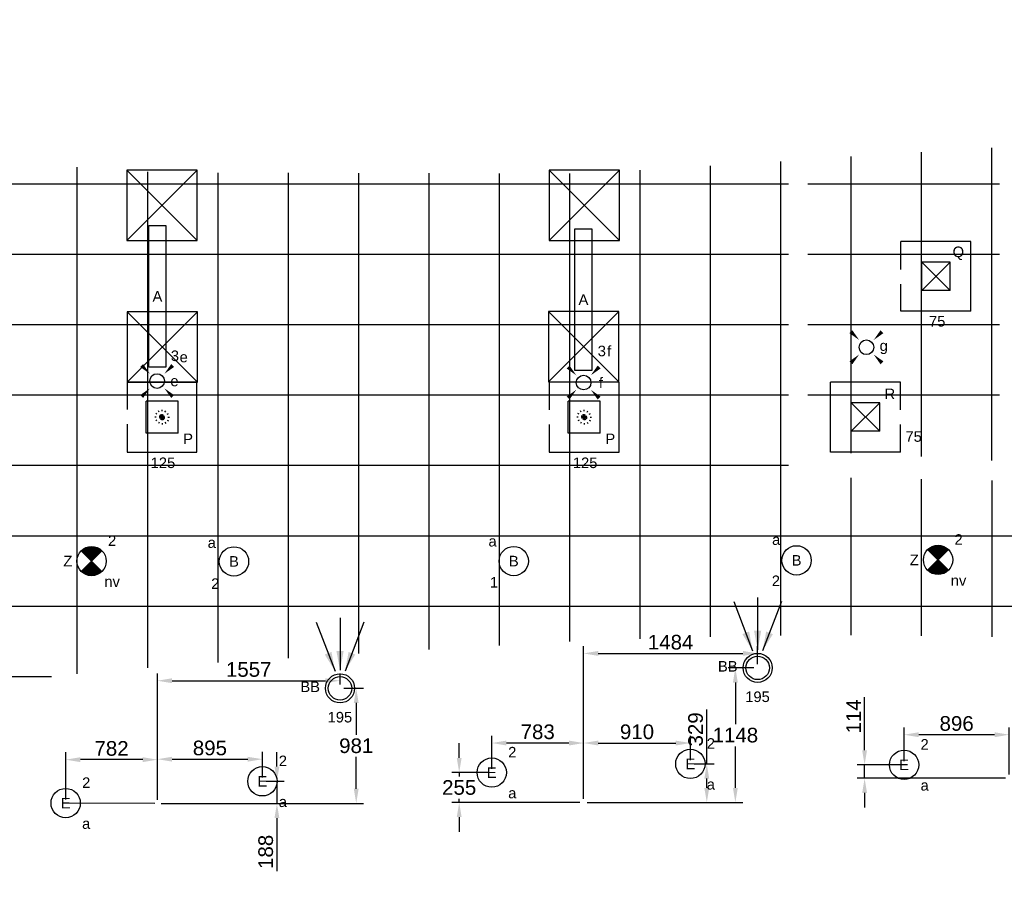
# Model space of a CAD drawing. Extents: x -238422 to 258194, y -34825 to 126331.
# Tile 228 of 239: x 19934 to 28330, y 118445 to 125845. Entities that reach past the tile are written whole.
import ezdxf
from ezdxf.enums import TextEntityAlignment as Align

# ---------------------------------------------------------------- set-up
doc = ezdxf.new("R2010")
doc.units = 0
doc.header["$LTSCALE"] = 50
doc.linetypes.add('CENTER2', pattern=[28.575, 19.05, -3.175, 3.175, -3.175])
doc.linetypes.add('STREEPJES', pattern=[0.1, 0.05, -0.05])
doc.layers.get('0').update_dxf_attribs({"linetype": 'CONTINUOUS'})
doc.layers.get('Defpoints').update_dxf_attribs({"linetype": 'CONTINUOUS'})
for name, color, linetype in [('45 Plafond 2D arcering', 7, 'CONTINUOUS'), ('EL6311--', 3, 'CONTINUOUS'), ('EL6350--', 3, 'CONTINUOUS'), ('plafond', 112, 'CONTINUOUS'), ('WL570---_RETOUR_RST', 2, 'CONTINUOUS'), ('WL570---_RETOUR_RST_HL', 1, 'CONTINUOUS'), ('WL570---_TOEVOER', 3, 'CONTINUOUS'), ('WL570---_TOEVOER_RST', 2, 'CONTINUOUS'), ('WL570---_TOEVOER_RST_HL', 1, 'CONTINUOUS'), ('WM5448--', 1, 'CONTINUOUS'), ('WM570---_RETOUR_RST_PR', 1, 'CONTINUOUS'), ('WM570---_TOEVOER_RST_PR', 1, 'CONTINUOUS')]:
    doc.layers.add(name, color=color, linetype=linetype)
doc.styles.add('BURO-018', font='ARIAL.TTF', dxfattribs={"height": 90})
doc.styles.get("Standard").update_dxf_attribs({"font": 'ARIAL.TTF'})
doc.dimstyles.new('ISO-25', dxfattribs={"dimtxt": 2.5, "dimasz": 2.5, "dimexe": 1.25, "dimexo": 0.625, "dimtad": 1, "dimtih": 1, "dimdec": 4, "dimdsep": 46, "dimtxsty": 'Standard', "dimcen": 2.5, "dimadec": 0, "dimazin": 0, "dimtfac": 1, "dimtdec": 4, "dimtmove": 0, "dimatfit": 3, "dimfxl": 0, "dimtvp": 1, "dimtolj": 1, "dimtzin": 0, "dimarcsym": 0})

# ---------------------------------------------------------------- blocks, each defined once
blk = doc.blocks.new('htsryu7zn')
at = {"layer": '45 Plafond 2D arcering', "linetype": 'Continuous'}
h = blk.add_hatch(dxfattribs=at)
h.set_pattern_fill('RASTER_600_0002', color=8, style=0, pattern_type=2)
h.set_pattern_definition([(0, (33625.1, 69243.67), (0, 600), []), (90, (33625.1, 69243.67), (-600, 0), [])])
h.paths.add_polyline_path([(1589.8, 69403), (1589.8, 65023.2), (5090.6, 64113.5), (8679.6, 63385.3), (10407.6, 63153.8), (10407.6, 66173), (12338.5, 66505.1), (12338.5, 62900.9), (15883.7, 62666.5), (19516.5, 62666.5), (23063.6, 62876), (23063.6, 67144.5), (26821.6, 66892.3), (26821.6, 63445.1), (33905.1, 64534.1), (33905.1, 71159.6), (30250.2, 71887.5), (30250.2, 76531), (28798, 76307.1), (26790, 75999.5), (23228.6, 75456.6), (23228.6, 72595.2), (21263.6, 72635.1), (21263.6, 75325.8), (19517.7, 75218.6), (15882.4, 75227), (14152.2, 75341.3), (14152.2, 72279.3), (8722, 71260.7), (8722, 70804.6, -1.848094), (8406.6, 70541), (6524.8, 70871.1), (6467.9, 71369.4), (4731, 71369.4), (4759, 71114.3), (4520.3, 71084.7), (4452.1, 71911), (2966.4, 71909.5), (2966.4, 69543), (4844.4, 69543), (4745, 69901.2), (4977.3, 69960.8), (5137.3, 69403)], flags=0)
h.paths.add_polyline_path([(11309.4, 68204.3, -0.998275), (10900.8, 70394.6, -0.02693), (17030.5, 71087.7, -0.0058), (18356.4, 71166.8, -0.047529), (27931.4, 70902.6), (28143, 70876.8, -0.994466), (27874.8, 68644.1, 0.010391), (25448.2, 68880.4, 0.005771), (24200.6, 68961.6, 0.056258)], flags=0)
h = blk.add_hatch(dxfattribs=at)
h.set_pattern_fill('RASTER_600_0002', color=8, style=0, pattern_type=2)
h.set_pattern_definition([(0, (22224.14, 74043.75), (0, 600), []), (90, (22224.14, 74043.75), (-600, 0), [])])
h.paths.add_polyline_path([(21428.6, 74553.3), (21428.6, 73437.7), (21428.6, 72849.8), (21764.2, 72836.5), (21764.7, 72836.5, -0.005666), (23063.6, 72765.9), (23063.6, 75443.1), (21429.9, 75341.2), (21429.9, 74553.3)], flags=0)
blk = doc.blocks.new('1115B3A')
at = {"color": 0, "linetype": 'Continuous'}
blk.add_circle((0, 0), 2.5, dxfattribs=at)
at = {"color": 0, "linetype": 'Continuous', "style": 'BURO-018'}
for tag, p in [('E_GKAST', (0, 8)), ('E_GROEP', (0, 5)), ('E_SGROEP', (4.5, 5)), ('E_ARMCODE', (0, 0)), ('E_SLET', (4.5, -1))]:
    blk.add_attdef(tag, text='', height=1.8, dxfattribs=at).set_placement(p, align=Align.MIDDLE)
blk = doc.blocks.new('E00018')
at = {"color": 0, "linetype": 'Continuous'}
for p, q in [((-1.77, -1.77), (1.77, 1.77)), ((1.77, -1.77), (-1.77, 1.77))]:
    blk.add_line(p, q, dxfattribs=at)
at = {"color": 0, "linetype": 'Continuous', "const_width": 2.5}
for points in [[(-0.88, 0.88, -0.198912), (0, 1.25, -0.198912), (0.88, 0.88, -1)], [(-0.88, -0.88, 0.198912), (0, -1.25, 0.198912), (0.88, -0.88, 1)]]:
    blk.add_lwpolyline(points, format="xyb", dxfattribs=at)
blk = doc.blocks.new('1115B3A-NO1')
at = {"color": 0, "linetype": 'Continuous'}
blk.add_circle((0, 0), 2.5, dxfattribs=at)
at = {"color": 0, "zscale": 50}
blk.add_blockref('E00018', (0, 0), dxfattribs=at)
at = {"color": 0, "linetype": 'Continuous', "style": 'BURO-018'}
for tag, p in [('E_GKAST', (0, 8)), ('E_GROEP', (0, 5)), ('E_SGROEP', (4.5, 5)), ('E_ARMCODE', (0, 0)), ('E_SLET', (4.5, -1))]:
    blk.add_attdef(tag, text='', height=1.8, dxfattribs=at).set_placement(p, align=Align.MIDDLE)
blk = doc.blocks.new('E00411')
at = {"color": 0, "linetype": 'Continuous'}
blk.add_circle((0, 0), 1.25, dxfattribs=at)
for points in [[(-2.89, 2.4), (-2.4, 2.89), (-1.24, 1.24)], [(2.4, 2.89), (2.89, 2.4), (1.24, 1.24)], [(-2.4, -2.89), (-2.89, -2.4), (-1.24, -1.24)], [(2.89, -2.4), (2.4, -2.89), (1.24, -1.24)]]:
    blk.add_solid(points, dxfattribs=at)
at = {"color": 0, "linetype": 'Continuous', "style": 'BURO-018'}
for tag, p in [('E_SLET1', (0, 4.64)), ('E_GROEP', (0, 0)), ('E_GKAST', (0, 0))]:
    blk.add_attdef(tag, text='', height=1.8, dxfattribs=at).set_placement(p, align=Align.MIDDLE)
at = {"color": 0, "linetype": 'Continuous', "style": 'BURO-018', "flags": 1}
for tag in ['E_MATCODE', 'E_SGROEP']:
    blk.add_attdef(tag, text='', height=1.8, dxfattribs=at).set_placement((0, 0), align=Align.MIDDLE)
blk = doc.blocks.new('E001611207146')
at = {"color": 0}
for p, q in [((-12.07, -1.46), (-12.07, 1.46)), ((-12.07, 1.46), (12.07, 1.46)), ((12.07, 1.46), (12.07, -1.46)), ((12.07, -1.46), (-12.07, -1.46))]:
    blk.add_line(p, q, dxfattribs=at)
at = {"color": 0, "linetype": 'Continuous', "style": 'BURO-018'}
for tag, p in [('E_GKAST', (0, 8)), ('E_GROEP', (0, 5)), ('E_SGROEP', (4.5, 5)), ('E_ARMCODE', (0, 0)), ('E_SLET', (4.5, -3))]:
    blk.add_attdef(tag, text='', height=1.8, dxfattribs=at).set_placement(p, align=Align.MIDDLE)
blk = doc.blocks.new('*U368')
at = {"color": 0, "ltscale": 10}
for p, q in [((297.5, 297.5, -2710), (-297.5, 297.5, -2710)), ((-297.5, 297.5, -2710), (-297.5, 65.2, -2710)), ((297.5, -297.5, -2710), (297.5, 297.5, -2710)), ((136.5, 136.5, -2710), (-136.5, 136.5, -2710)), ((-136.5, -136.5, -2710), (-136.5, 136.5, -2710)), ((136.5, -136.5, -2710), (136.5, 136.5, -2710)), ((-297.5, -59.8, -2710), (-297.5, -297.5, -2710)), ((136.5, -136.5, -2710), (-136.5, -136.5, -2710)), ((-297.5, -297.5, -2710), (297.5, -297.5, -2710))]:
    blk.add_line(p, q, dxfattribs=at)
at = {"color": 8, "linetype": 'STREEPJES', "ltscale": 10}
for q in [(-62.5, 0, -2710), (-54.1, 31.2, -2710), (-54.1, -31.2, -2710), (-31.2, 54.1, -2710), (-31.2, -54.1, -2710), (0, 62.5, -2710), (31.2, 54.1, -2710), (54.1, 31.2, -2710), (0, -62.5, -2710), (31.2, -54.1, -2710), (54.1, -31.2, -2710), (62.5, 0, -2710)]:
    blk.add_line((0, 0, -2710), q, dxfattribs=at)
at = {"layer": 'WL570---_TOEVOER_RST_HL', "linetype": 'CENTER2'}
blk.add_circle((0, 0, -2710), 0.075, dxfattribs=at)
at = {"layer": 'WL570---_TOEVOER_RST', "color": 1, "style": 'BURO-018'}
for tag in ['MC', 'Q']:
    blk.add_attdef(tag, text='', height=90, dxfattribs=at).set_placement((0, 0), align=Align.MIDDLE)
at = {"layer": 'WM570---_TOEVOER_RST_PR', "color": 1, "style": 'BURO-018'}
blk.add_attdef('POSNR', text='', height=90, dxfattribs=at).set_placement((0, 0), align=Align.MIDDLE)
blk = doc.blocks.new('*U369')
at = {"color": 0, "ltscale": 10}
for p, q in [((297.5, 297.5, -2710), (-297.5, 297.5, -2710)), ((-297.5, 297.5, -2710), (-297.5, 62, -2710)), ((297.5, -297.5, -2710), (297.5, 297.5, -2710)), ((136.5, 136.5, -2710), (-136.5, 136.5, -2710)), ((-136.5, -136.5, -2710), (-136.5, 136.5, -2710)), ((136.5, -136.5, -2710), (136.5, 136.5, -2710)), ((-297.5, -63.1, -2710), (-297.5, -297.5, -2710)), ((136.5, -136.5, -2710), (-136.5, -136.5, -2710)), ((-297.5, -297.5, -2710), (297.5, -297.5, -2710))]:
    blk.add_line(p, q, dxfattribs=at)
at = {"color": 8, "linetype": 'STREEPJES', "ltscale": 10}
for q in [(-62.5, 0, -2710), (-54.1, 31.2, -2710), (-54.1, -31.2, -2710), (-31.2, 54.1, -2710), (-31.2, -54.1, -2710), (0, 62.5, -2710), (31.2, 54.1, -2710), (54.1, 31.2, -2710), (0, -62.5, -2710), (31.2, -54.1, -2710), (54.1, -31.2, -2710), (62.5, 0, -2710)]:
    blk.add_line((0, 0, -2710), q, dxfattribs=at)
at = {"layer": 'WL570---_TOEVOER_RST_HL', "linetype": 'CENTER2'}
blk.add_circle((0, 0, -2710), 0.075, dxfattribs=at)
at = {"layer": 'WL570---_TOEVOER_RST', "color": 1, "style": 'BURO-018'}
for tag in ['MC', 'Q']:
    blk.add_attdef(tag, text='', height=90, dxfattribs=at).set_placement((0, 0), align=Align.MIDDLE)
at = {"layer": 'WM570---_TOEVOER_RST_PR', "color": 1, "style": 'BURO-018'}
blk.add_attdef('POSNR', text='', height=90, dxfattribs=at).set_placement((0, 0), align=Align.MIDDLE)
blk = doc.blocks.new('*U370')
at = {"color": 0, "ltscale": 10}
for p, q in [((297.5, 297.5, -2720), (-297.5, 297.5, -2720)), ((-297.5, 59.2, -2720), (-297.5, 297.5, -2720)), ((297.5, -297.5, -2720), (297.5, 297.5, -2720)), ((121, 121, -2720), (-121, 121, -2720)), ((-121, -121, -2720), (-121, 121, -2720)), ((121, -121, -2720), (-121, 121, -2720)), ((-121, -121, -2720), (121, 121, -2720)), ((121, -121, -2720), (121, 121, -2720)), ((-297.5, -297.5, -2720), (-297.5, -66, -2720)), ((121, -121, -2720), (-121, -121, -2720)), ((297.5, -297.5, -2720), (-297.5, -297.5, -2720))]:
    blk.add_line(p, q, dxfattribs=at)
at = {"layer": 'WL570---_TOEVOER_RST_HL', "linetype": 'CENTER2'}
blk.add_circle((0, 0, -2720), 0.075, dxfattribs=at)
at = {"layer": 'WL570---_TOEVOER_RST', "color": 1, "style": 'BURO-018'}
for tag in ['MC', 'Q']:
    blk.add_attdef(tag, text='', height=90, dxfattribs=at).set_placement((0, 0), align=Align.MIDDLE)
at = {"layer": 'WM570---_TOEVOER_RST_PR', "color": 1, "style": 'BURO-018'}
blk.add_attdef('POSNR', text='', height=90, dxfattribs=at).set_placement((0, 0), align=Align.MIDDLE)
blk = doc.blocks.new('*U371')
at = {"color": 0, "ltscale": 10}
for p, q in [((297.5, 297.5, -2717.5), (-297.5, 297.5, -2717.5)), ((-297.5, -297.5, -2717.5), (-297.5, 297.5, -2717.5)), ((297.5, 62.4, -2717.5), (297.5, 297.5, -2717.5)), ((121, 121, -2717.5), (-121, 121, -2717.5)), ((-121, -121, -2717.5), (-121, 121, -2717.5)), ((121, -121, -2717.5), (-121, 121, -2717.5)), ((-121, -121, -2717.5), (121, 121, -2717.5)), ((121, -121, -2717.5), (121, 121, -2717.5)), ((297.5, -297.5, -2717.5), (297.5, -62.6, -2717.5)), ((121, -121, -2717.5), (-121, -121, -2717.5)), ((297.5, -297.5, -2717.5), (-297.5, -297.5, -2717.5))]:
    blk.add_line(p, q, dxfattribs=at)
at = {"layer": 'WL570---_RETOUR_RST_HL', "linetype": 'CENTER2'}
blk.add_circle((0, 0, -2717.5), 0.075, dxfattribs=at)
at = {"layer": 'WL570---_RETOUR_RST', "color": 1, "style": 'BURO-018'}
for tag in ['MC', 'Q']:
    blk.add_attdef(tag, text='', height=90, dxfattribs=at).set_placement((0, 0), align=Align.MIDDLE)
at = {"layer": 'WM570---_RETOUR_RST_PR', "color": 1, "style": 'BURO-018'}
blk.add_attdef('POSNR', text='', height=90, dxfattribs=at).set_placement((0, 0), align=Align.MIDDLE)
blk = doc.blocks.new('gffd')
at = {"layer": 'EL6311--'}
for p, q in [((-138056.7, 23665.6), (-138656.7, 24265.6)), ((-138656.7, 23665.6), (-138056.7, 24265.6))]:
    blk.add_line(p, q, dxfattribs=at)
blk.add_lwpolyline([(-138656.7, 23665.6), (-138056.7, 23665.6), (-138056.7, 24265.6), (-138656.7, 24265.6)], close=True, dxfattribs=at)
blk = doc.blocks.new('*U377')
at = {"ltscale": 10}
for points in [[(-42.8, 146.7), (-129.9, 288.1), (-72.9, 310)], [(0, 154), (-30.6, 317.2), (30.6, 317.2)], [(42.8, 146.7), (72.9, 310), (129.9, 288.1)]]:
    blk.add_hatch(color=0, dxfattribs=at).paths.add_polyline_path(points)
at = {"color": 0, "ltscale": 10}
for p, q in [((0, 600, -2400), (0, 154, -2400)), ((-203.8, 565.3, -2400), (-42.8, 146.7, -2400)), ((203.8, 565.3, -2400), (42.8, 146.7, -2400))]:
    blk.add_line(p, q, dxfattribs=at)
for radius in [124, 100]:
    blk.add_circle((0, 0, -2400), radius, dxfattribs=at)
at = {"layer": 'WL570---_RETOUR_RST', "color": 1, "style": 'BURO-018'}
for tag in ['MC', 'Q']:
    blk.add_attdef(tag, text='', height=90, dxfattribs=at).set_placement((0, 0), align=Align.MIDDLE)
at = {"layer": 'WM570---_RETOUR_RST_PR', "color": 1, "style": 'BURO-018'}
blk.add_attdef('POSNR', text='', height=90, dxfattribs=at).set_placement((0, 0), align=Align.MIDDLE)
blk = doc.blocks.new('*U378')
at = {"ltscale": 10}
for points in [[(-42.8, 146.7), (-129.9, 288.1), (-72.9, 310)], [(0, 154), (-30.6, 317.2), (30.6, 317.2)], [(42.8, 146.7), (72.9, 310), (129.9, 288.1)]]:
    blk.add_hatch(color=0, dxfattribs=at).paths.add_polyline_path(points)
at = {"color": 0, "ltscale": 10}
for p, q in [((0, 600, -2400), (0, 154, -2400)), ((-203.8, 565.3, -2400), (-42.8, 146.7, -2400)), ((203.8, 565.3, -2400), (42.8, 146.7, -2400))]:
    blk.add_line(p, q, dxfattribs=at)
for radius in [124, 100]:
    blk.add_circle((0, 0, -2400), radius, dxfattribs=at)
at = {"layer": 'WL570---_RETOUR_RST', "color": 1, "style": 'BURO-018'}
for tag in ['MC', 'Q']:
    blk.add_attdef(tag, text='', height=90, dxfattribs=at).set_placement((0, 0), align=Align.MIDDLE)
at = {"layer": 'WM570---_RETOUR_RST_PR', "color": 1, "style": 'BURO-018'}
blk.add_attdef('POSNR', text='', height=90, dxfattribs=at).set_placement((0, 0), align=Align.MIDDLE)
blk = doc.blocks.new('*D2721')
at = {"layer": 'Defpoints', "color": 0, "transparency": 16777216}
for p in [(26226.9, 120439.9), (26226.9, 120316.5), (24743, 119168.3)]:
    blk.add_point(p, dxfattribs=at)
at = {"layer": 'WL570---_TOEVOER', "color": 0, "lineweight": -2, "transparency": 16777216}
for p, q in [((24743, 119199.6), (24743, 120502.4)), ((26226.9, 120347.7), (26226.9, 120502.4)), ((24868, 120439.9), (26101.9, 120439.9))]:
    blk.add_line(p, q, dxfattribs=at)
at = {"layer": 'WL570---_TOEVOER', "color": 0, "transparency": 16777216}
for points in [[(24868, 120460.8), (24868, 120419.1), (24743, 120439.9)], [(26101.9, 120460.8), (26101.9, 120419.1), (26226.9, 120439.9)]]:
    blk.add_solid(points, dxfattribs=at)
at = {"layer": 'WL570---_TOEVOER', "color": 0, "transparency": 16777216, "insert": (25485, 120535), "char_height": 125, "attachment_point": 5}
blk.add_mtext('\\A1;1484', dxfattribs=at)
blk = doc.blocks.new('*D2722')
at = {"layer": 'Defpoints', "color": 0, "transparency": 16777216}
for p in [(26226.9, 120316.5), (24743, 119168.3), (26037.1, 119168.3)]:
    blk.add_point(p, dxfattribs=at)
at = {"layer": 'WL570---_TOEVOER', "color": 0, "lineweight": -2, "transparency": 16777216}
for p, q in [((26195.7, 120316.5), (25974.6, 120316.5)), ((26037.1, 120191.5), (26037.1, 119837.5)), ((26037.1, 119293.3), (26037.1, 119647.3)), ((24774.3, 119168.3), (26099.6, 119168.3))]:
    blk.add_line(p, q, dxfattribs=at)
at = {"layer": 'WL570---_TOEVOER', "color": 0, "transparency": 16777216}
for points in [[(26016.2, 120191.5), (26057.9, 120191.5), (26037.1, 120316.5)], [(26016.2, 119293.3), (26057.9, 119293.3), (26037.1, 119168.3)]]:
    blk.add_solid(points, dxfattribs=at)
at = {"layer": 'WL570---_TOEVOER', "color": 0, "transparency": 16777216, "insert": (26037.1, 119742.4), "char_height": 125, "attachment_point": 5}
blk.add_mtext('\\A1;1148', dxfattribs=at)
blk = doc.blocks.new('*D2723')
at = {"layer": 'Defpoints', "color": 0, "transparency": 16777216}
for p in [(22665.8, 120206.9), (22665.8, 120142.3), (21108.3, 119160.9)]:
    blk.add_point(p, dxfattribs=at)
at = {"layer": 'WL570---_TOEVOER', "color": 0, "lineweight": -2, "transparency": 16777216}
for p, q in [((21108.3, 119192.1), (21108.3, 120269.4)), ((22665.8, 120173.5), (22665.8, 120269.4)), ((21233.3, 120206.9), (22540.8, 120206.9))]:
    blk.add_line(p, q, dxfattribs=at)
at = {"layer": 'WL570---_TOEVOER', "color": 0, "transparency": 16777216}
for points in [[(21233.3, 120227.7), (21233.3, 120186.1), (21108.3, 120206.9)], [(22540.8, 120227.7), (22540.8, 120186.1), (22665.8, 120206.9)]]:
    blk.add_solid(points, dxfattribs=at)
at = {"layer": 'WL570---_TOEVOER', "color": 0, "transparency": 16777216, "insert": (21887.1, 120302), "char_height": 125, "attachment_point": 5}
blk.add_mtext('\\A1;1557', dxfattribs=at)
blk = doc.blocks.new('*D2724')
at = {"layer": 'Defpoints', "color": 0, "transparency": 16777216}
for p in [(22665.8, 120142.3), (22803.9, 120142.3), (21108.3, 119160.9)]:
    blk.add_point(p, dxfattribs=at)
at = {"layer": 'WL570---_TOEVOER', "color": 0, "lineweight": -2, "transparency": 16777216}
for p, q in [((22697.1, 120142.3), (22866.4, 120142.3)), ((22803.9, 120017.3), (22803.9, 119746.7)), ((22803.9, 119285.9), (22803.9, 119556.5)), ((21139.6, 119160.9), (22866.4, 119160.9))]:
    blk.add_line(p, q, dxfattribs=at)
at = {"layer": 'WL570---_TOEVOER', "color": 0, "transparency": 16777216}
for points in [[(22783.1, 120017.3), (22824.8, 120017.3), (22803.9, 120142.3)], [(22783.1, 119285.9), (22824.8, 119285.9), (22803.9, 119160.9)]]:
    blk.add_solid(points, dxfattribs=at)
at = {"layer": 'WL570---_TOEVOER', "color": 0, "transparency": 16777216, "insert": (22803.9, 119651.6), "char_height": 125, "attachment_point": 5}
blk.add_mtext('\\A1;981', dxfattribs=at)
blk = doc.blocks.new('*D2739')
at = {"layer": 'Defpoints', "color": 0, "transparency": 16777216}
for p in [(20326.2, 119533.8), (20326.2, 119163), (21108.3, 119160.9)]:
    blk.add_point(p, dxfattribs=at)
at = {"layer": 'WL570---_TOEVOER', "color": 0, "lineweight": -2, "transparency": 16777216}
for p, q in [((20326.2, 119194.3), (20326.2, 119596.3)), ((21108.3, 119192.1), (21108.3, 119596.3)), ((20983.3, 119533.8), (20451.2, 119533.8))]:
    blk.add_line(p, q, dxfattribs=at)
at = {"layer": 'WL570---_TOEVOER', "color": 0, "transparency": 16777216}
for points in [[(20451.2, 119554.6), (20451.2, 119513), (20326.2, 119533.8)], [(20983.3, 119554.6), (20983.3, 119513), (21108.3, 119533.8)]]:
    blk.add_solid(points, dxfattribs=at)
at = {"layer": 'WL570---_TOEVOER', "color": 0, "transparency": 16777216, "insert": (20717.3, 119628.9), "char_height": 125, "attachment_point": 5}
blk.add_mtext('\\A1;782', dxfattribs=at)
blk = doc.blocks.new('*D2740')
at = {"layer": 'Defpoints', "color": 0, "transparency": 16777216}
for p in [(22003.5, 119537.7), (22003.5, 119349), (21108.3, 119160.9)]:
    blk.add_point(p, dxfattribs=at)
at = {"layer": 'WL570---_TOEVOER', "color": 0, "lineweight": -2, "transparency": 16777216}
for p, q in [((21108.3, 119192.1), (21108.3, 119600.2)), ((22003.5, 119380.3), (22003.5, 119600.2)), ((21233.3, 119537.7), (21878.5, 119537.7))]:
    blk.add_line(p, q, dxfattribs=at)
at = {"layer": 'WL570---_TOEVOER', "color": 0, "transparency": 16777216}
for points in [[(21233.3, 119558.5), (21233.3, 119516.9), (21108.3, 119537.7)], [(21878.5, 119558.5), (21878.5, 119516.9), (22003.5, 119537.7)]]:
    blk.add_solid(points, dxfattribs=at)
at = {"layer": 'WL570---_TOEVOER', "color": 0, "transparency": 16777216, "insert": (21555.9, 119632.8), "char_height": 125, "attachment_point": 5}
blk.add_mtext('\\A1;895', dxfattribs=at)
blk = doc.blocks.new('*D2741')
at = {"layer": 'Defpoints', "color": 0, "transparency": 16777216}
for p in [(22003.5, 119349), (21108.3, 119160.9), (22127.6, 119160.9)]:
    blk.add_point(p, dxfattribs=at)
at = {"layer": 'WL570---_TOEVOER', "color": 0, "lineweight": -2, "transparency": 16777216}
for p, q in [((22127.6, 119474), (22127.6, 119599)), ((22034.8, 119349), (22190.1, 119349)), ((22127.6, 119349), (22127.6, 119160.9)), ((21139.6, 119160.9), (22190.1, 119160.9)), ((22127.6, 119035.9), (22127.6, 118583.7))]:
    blk.add_line(p, q, dxfattribs=at)
at = {"layer": 'WL570---_TOEVOER', "color": 0, "transparency": 16777216}
for points in [[(22106.8, 119474), (22148.4, 119474), (22127.6, 119349)], [(22106.8, 119035.9), (22148.4, 119035.9), (22127.6, 119160.9)]]:
    blk.add_solid(points, dxfattribs=at)
at = {"layer": 'WL570---_TOEVOER', "color": 0, "transparency": 16777216, "insert": (22032.5, 118747.3), "char_height": 125, "attachment_point": 5, "rotation": 90}
blk.add_mtext('\\A1;188', dxfattribs=at)
blk = doc.blocks.new('*D2742')
at = {"layer": 'Defpoints', "color": 0, "transparency": 16777216}
for p in [(23959.7, 119675.5), (23959.7, 119423.2), (24743, 119168.3)]:
    blk.add_point(p, dxfattribs=at)
at = {"layer": 'WL570---_TOEVOER', "color": 0, "lineweight": -2, "transparency": 16777216}
for p, q in [((23959.7, 119454.5), (23959.7, 119738)), ((24743, 119199.6), (24743, 119738)), ((24618, 119675.5), (24084.7, 119675.5))]:
    blk.add_line(p, q, dxfattribs=at)
at = {"layer": 'WL570---_TOEVOER', "color": 0, "transparency": 16777216}
for points in [[(24084.7, 119696.4), (24084.7, 119654.7), (23959.7, 119675.5)], [(24618, 119696.4), (24618, 119654.7), (24743, 119675.5)]]:
    blk.add_solid(points, dxfattribs=at)
at = {"layer": 'WL570---_TOEVOER', "color": 0, "transparency": 16777216, "insert": (24351.4, 119770.6), "char_height": 125, "attachment_point": 5}
blk.add_mtext('\\A1;783', dxfattribs=at)
blk = doc.blocks.new('*D2743')
at = {"layer": 'Defpoints', "color": 0, "transparency": 16777216}
for p in [(23682, 119423.2), (23959.7, 119423.2), (24743, 119168.3)]:
    blk.add_point(p, dxfattribs=at)
at = {"layer": 'WL570---_TOEVOER', "color": 0, "lineweight": -2, "transparency": 16777216}
for p, q in [((23682, 119548.2), (23682, 119673.2)), ((23928.4, 119423.2), (23619.5, 119423.2)), ((23682, 119423.2), (23682, 119390.9)), ((24711.8, 119168.3), (23619.5, 119168.3)), ((23682, 119168.3), (23682, 119200.7)), ((23682, 119043.3), (23682, 118918.3))]:
    blk.add_line(p, q, dxfattribs=at)
at = {"layer": 'WL570---_TOEVOER', "color": 0, "transparency": 16777216}
for points in [[(23661.2, 119548.2), (23702.8, 119548.2), (23682, 119423.2)], [(23661.2, 119043.3), (23702.8, 119043.3), (23682, 119168.3)]]:
    blk.add_solid(points, dxfattribs=at)
at = {"layer": 'WL570---_TOEVOER', "color": 0, "transparency": 16777216, "insert": (23682, 119295.8), "char_height": 125, "attachment_point": 5}
blk.add_mtext('\\A1;255', dxfattribs=at)
blk = doc.blocks.new('*D2744')
at = {"layer": 'Defpoints', "color": 0, "transparency": 16777216}
for p in [(25653.2, 119675.6), (25653.2, 119497.4), (24743, 119168.3)]:
    blk.add_point(p, dxfattribs=at)
at = {"layer": 'WL570---_TOEVOER', "color": 0, "lineweight": -2, "transparency": 16777216}
for p, q in [((24743, 119199.6), (24743, 119738.1)), ((25653.2, 119528.7), (25653.2, 119738.1)), ((24868, 119675.6), (25528.2, 119675.6))]:
    blk.add_line(p, q, dxfattribs=at)
at = {"layer": 'WL570---_TOEVOER', "color": 0, "transparency": 16777216}
for points in [[(24868, 119696.4), (24868, 119654.8), (24743, 119675.6)], [(25528.2, 119696.4), (25528.2, 119654.8), (25653.2, 119675.6)]]:
    blk.add_solid(points, dxfattribs=at)
at = {"layer": 'WL570---_TOEVOER', "color": 0, "transparency": 16777216, "insert": (25198.1, 119770.7), "char_height": 125, "attachment_point": 5}
blk.add_mtext('\\A1;910', dxfattribs=at)
blk = doc.blocks.new('*D2745')
at = {"layer": 'Defpoints', "color": 0, "transparency": 16777216}
for p in [(25653.2, 119497.4), (25793.3, 119497.4), (24743, 119168.3)]:
    blk.add_point(p, dxfattribs=at)
at = {"layer": 'WL570---_TOEVOER', "color": 0, "lineweight": -2, "transparency": 16777216}
for p, q in [((25793.3, 119497.4), (25793.3, 119961.3)), ((25684.5, 119497.4), (25855.8, 119497.4)), ((25793.3, 119293.3), (25793.3, 119372.4)), ((24774.3, 119168.3), (25855.8, 119168.3))]:
    blk.add_line(p, q, dxfattribs=at)
at = {"layer": 'WL570---_TOEVOER', "color": 0, "transparency": 16777216}
for points in [[(25772.4, 119372.4), (25814.1, 119372.4), (25793.3, 119497.4)], [(25772.4, 119293.3), (25814.1, 119293.3), (25793.3, 119168.3)]]:
    blk.add_solid(points, dxfattribs=at)
at = {"layer": 'WL570---_TOEVOER', "color": 0, "transparency": 16777216, "insert": (25698.1, 119791.8), "char_height": 125, "attachment_point": 5, "rotation": 90}
blk.add_mtext('\\A1;329', dxfattribs=at)
blk = doc.blocks.new('*D2746')
at = {"layer": 'Defpoints', "color": 0, "transparency": 16777216}
for p in [(27476, 119746.5), (27476, 119489.6), (28372, 119375.3)]:
    blk.add_point(p, dxfattribs=at)
at = {"layer": 'WL570---_TOEVOER', "color": 0, "lineweight": -2, "transparency": 16777216}
for p, q in [((27476, 119520.9), (27476, 119809)), ((28247, 119746.5), (27601, 119746.5)), ((28372, 119406.6), (28372, 119809))]:
    blk.add_line(p, q, dxfattribs=at)
at = {"layer": 'WL570---_TOEVOER', "color": 0, "transparency": 16777216}
for points in [[(27601, 119767.3), (27601, 119725.6), (27476, 119746.5)], [(28247, 119767.3), (28247, 119725.6), (28372, 119746.5)]]:
    blk.add_solid(points, dxfattribs=at)
at = {"layer": 'WL570---_TOEVOER', "color": 0, "transparency": 16777216, "insert": (27924, 119841.6), "char_height": 125, "attachment_point": 5}
blk.add_mtext('\\A1;896', dxfattribs=at)
blk = doc.blocks.new('*D2748')
at = {"layer": 'Defpoints', "color": 0, "transparency": 16777216}
for p in [(27139.1, 119489.6), (27476, 119489.6), (28372, 119375.3)]:
    blk.add_point(p, dxfattribs=at)
at = {"layer": 'WL570---_TOEVOER', "color": 0, "lineweight": -2, "transparency": 16777216}
for p, q in [((27139.1, 119614.6), (27139.1, 120066)), ((27444.7, 119489.6), (27076.6, 119489.6)), ((27139.1, 119375.3), (27139.1, 119489.6)), ((28340.8, 119375.3), (27076.6, 119375.3)), ((27139.1, 119250.3), (27139.1, 119125.3))]:
    blk.add_line(p, q, dxfattribs=at)
at = {"layer": 'WL570---_TOEVOER', "color": 0, "transparency": 16777216}
for points in [[(27118.3, 119614.6), (27160, 119614.6), (27139.1, 119489.6)], [(27118.3, 119250.3), (27160, 119250.3), (27139.1, 119375.3)]]:
    blk.add_solid(points, dxfattribs=at)
at = {"layer": 'WL570---_TOEVOER', "color": 0, "transparency": 16777216, "insert": (27045.1, 119902.8), "char_height": 125, "attachment_point": 5, "rotation": 90}
blk.add_mtext('\\A1;114', dxfattribs=at)

msp = doc.modelspace()

# ---------------------------------------------------------------- linework, layer by layer
at = {"layer": 'WL570---_TOEVOER'}
msp.add_line((21085.5442, 119160.95968), (20337.10489, 119162.98861), dxfattribs=at)

# ---------------------------------------------------------------- block references
at = {"layer": 'EL6311--'}
ref = msp.add_blockref('E001611207146', (21108.64006, 123484.83917), dxfattribs=dict(at, xscale=50, yscale=50, zscale=50, rotation=270))
ref.add_attrib('E_ARMCODE', 'A', dxfattribs={"layer": '0', "color": 1, "linetype": 'Continuous', "height": 90, "style": 'BURO-018'}).set_placement((21108.64006, 123484.83917), align=Align.MIDDLE)
ref.add_attrib('E_SLET', 'e', dxfattribs={"layer": '0', "color": 1, "linetype": 'Continuous', "height": 90, "style": 'BURO-018'}).set_placement((21332.8797, 122966.993), align=Align.MIDDLE)
ref.add_attrib('E_GROEP', '3', dxfattribs={"layer": '0', "color": 1, "linetype": 'Continuous', "height": 90, "style": 'BURO-018'}).set_placement((21257.92023, 122978.5297), align=Align.MIDDLE)
ref = msp.add_blockref('E001611207146', (24741.33122, 123457.67796), dxfattribs=dict(at, xscale=50, yscale=50, zscale=50, rotation=270))
ref.add_attrib('E_ARMCODE', 'A', dxfattribs={"layer": '0', "color": 1, "linetype": 'Continuous', "height": 90, "style": 'BURO-018'}).set_placement((24741.33122, 123457.67796), align=Align.MIDDLE)
ref.add_attrib('E_SLET', 'f', dxfattribs={"layer": '0', "color": 1, "linetype": 'Continuous', "height": 90, "style": 'BURO-018'}).set_placement((24960.57217, 123020.26421), align=Align.MIDDLE)
ref.add_attrib('E_GROEP', '3', dxfattribs={"layer": '0', "color": 1, "linetype": 'Continuous', "height": 90, "style": 'BURO-018'}).set_placement((24898.3084, 123019.65262), align=Align.MIDDLE)
ref = msp.add_blockref('E00411', (27154.61824, 123051.11865), dxfattribs=dict(at, xscale=50, yscale=50, zscale=50))
ref.add_attrib('E_SLET1', 'g', dxfattribs={"layer": '0', "color": 1, "linetype": 'Continuous', "height": 90, "style": 'BURO-018'}).set_placement((27302.4766, 123051.11865), align=Align.MIDDLE)
ref = msp.add_blockref('E00411', (21106.14616, 122762.99167), dxfattribs=dict(at, xscale=50, yscale=50, zscale=50))
ref.add_attrib('E_SLET1', 'e', dxfattribs={"layer": '0', "color": 1, "linetype": 'Continuous', "height": 90, "style": 'BURO-018'}).set_placement((21254.00452, 122762.99167), align=Align.MIDDLE)
ref = msp.add_blockref('E00411', (24742.70027, 122750.06904), dxfattribs=dict(at, xscale=50, yscale=50, zscale=50))
ref.add_attrib('E_SLET1', 'f', dxfattribs={"layer": '0', "color": 1, "linetype": 'Continuous', "height": 90, "style": 'BURO-018'}).set_placement((24890.55863, 122750.06904), align=Align.MIDDLE)
ref = msp.add_blockref('1115B3A', (21761.38007, 121224.68518), dxfattribs=dict(at, xscale=49.99999999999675, yscale=50, zscale=50, rotation=184.8064754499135))
ref.add_attrib('E_ARMCODE', 'B', dxfattribs={"layer": '0', "color": 1, "linetype": 'Continuous', "height": 90, "style": 'BURO-018'}).set_placement((21761.38007, 121224.68518), align=Align.MIDDLE)
ref.add_attrib('E_SLET', 'a', dxfattribs={"layer": '0', "color": 1, "linetype": 'Continuous', "height": 90, "style": 'BURO-018'}).set_placement((21572.33214, 121384.40644), align=Align.MIDDLE)
ref.add_attrib('E_GROEP', '2', dxfattribs={"layer": '0', "color": 1, "linetype": 'Continuous', "height": 90, "style": 'BURO-018'}).set_placement((21601.6588, 121035.63725), align=Align.MIDDLE)
ref = msp.add_blockref('1115B3A', (21761.38007, 121224.68518), dxfattribs=dict(at, xscale=49.99999999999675, yscale=50, zscale=50, rotation=184.8064754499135))
ref.add_attrib('E_ARMCODE', 'B', dxfattribs={"layer": '0', "color": 1, "linetype": 'Continuous', "height": 90, "style": 'BURO-018'}).set_placement((21761.38007, 121224.68518), align=Align.MIDDLE)
ref.add_attrib('E_SLET', 'a', dxfattribs={"layer": '0', "color": 1, "linetype": 'Continuous', "height": 90, "style": 'BURO-018'}).set_placement((21572.33214, 121384.40644), align=Align.MIDDLE)
ref.add_attrib('E_GROEP', '2', dxfattribs={"layer": '0', "color": 1, "linetype": 'Continuous', "height": 90, "style": 'BURO-018'}).set_placement((21601.6588, 121035.63725), align=Align.MIDDLE)
ref = msp.add_blockref('1115B3A', (24147.55898, 121227.45416), dxfattribs=dict(at, xscale=50.00000000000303, yscale=50, zscale=50, rotation=181.9948371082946))
ref.add_attrib('E_ARMCODE', 'B', dxfattribs={"layer": '0', "color": 1, "linetype": 'Continuous', "height": 90, "style": 'BURO-018'}).set_placement((24147.55898, 121227.45416), align=Align.MIDDLE)
ref.add_attrib('E_SLET', 'a', dxfattribs={"layer": '0', "color": 1, "linetype": 'Continuous', "height": 90, "style": 'BURO-018'}).set_placement((23966.57338, 121396.25645), align=Align.MIDDLE)
ref.add_attrib('E_GROEP', '1', dxfattribs={"layer": '0', "color": 1, "linetype": 'Continuous', "height": 90, "style": 'BURO-018'}).set_placement((23978.75668, 121046.46856), align=Align.MIDDLE)
ref = msp.add_blockref('1115B3A', (24147.55898, 121227.45416), dxfattribs=dict(at, xscale=50.00000000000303, yscale=50, zscale=50, rotation=181.9948371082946))
ref.add_attrib('E_ARMCODE', 'B', dxfattribs={"layer": '0', "color": 1, "linetype": 'Continuous', "height": 90, "style": 'BURO-018'}).set_placement((24147.55898, 121227.45416), align=Align.MIDDLE)
ref.add_attrib('E_SLET', 'a', dxfattribs={"layer": '0', "color": 1, "linetype": 'Continuous', "height": 90, "style": 'BURO-018'}).set_placement((23966.57338, 121396.25645), align=Align.MIDDLE)
ref.add_attrib('E_GROEP', '1', dxfattribs={"layer": '0', "color": 1, "linetype": 'Continuous', "height": 90, "style": 'BURO-018'}).set_placement((23978.75668, 121046.46856), align=Align.MIDDLE)
ref = msp.add_blockref('1115B3A', (26558.94705, 121233.60641), dxfattribs=dict(at, xscale=49.99999999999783, yscale=50, zscale=50, rotation=179.5895591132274))
ref.add_attrib('E_ARMCODE', 'B', dxfattribs={"layer": '0', "color": 1, "linetype": 'Continuous', "height": 90, "style": 'BURO-018'}).set_placement((26558.94705, 121233.60641), align=Align.MIDDLE)
ref.add_attrib('E_SLET', 'a', dxfattribs={"layer": '0', "color": 1, "linetype": 'Continuous', "height": 90, "style": 'BURO-018'}).set_placement((26385.20515, 121409.85553), align=Align.MIDDLE)
ref.add_attrib('E_GROEP', '2', dxfattribs={"layer": '0', "color": 1, "linetype": 'Continuous', "height": 90, "style": 'BURO-018'}).set_placement((26382.69793, 121059.86451), align=Align.MIDDLE)
ref = msp.add_blockref('1115B3A', (23959.69407, 119423.24676), dxfattribs=dict(at, xscale=50, yscale=50, zscale=50))
ref.add_attrib('E_ARMCODE', 'E', dxfattribs={"layer": '0', "color": 1, "linetype": 'Continuous', "height": 90, "style": 'BURO-018'}).set_placement((23959.69407, 119423.24676), align=Align.MIDDLE)
ref.add_attrib('E_SLET', 'a', dxfattribs={"layer": '0', "color": 1, "linetype": 'Continuous', "height": 90, "style": 'BURO-018'}).set_placement((24134.69407, 119248.24676), align=Align.MIDDLE)
ref.add_attrib('E_GROEP', '2', dxfattribs={"layer": '0', "color": 1, "linetype": 'Continuous', "height": 90, "style": 'BURO-018'}).set_placement((24134.69407, 119598.24676), align=Align.MIDDLE)
ref = msp.add_blockref('1115B3A', (25653.21851, 119497.41418), dxfattribs=dict(at, xscale=50, yscale=50, zscale=50))
ref.add_attrib('E_ARMCODE', 'E', dxfattribs={"layer": '0', "color": 1, "linetype": 'Continuous', "height": 90, "style": 'BURO-018'}).set_placement((25653.21851, 119497.41418), align=Align.MIDDLE)
ref.add_attrib('E_SLET', 'a', dxfattribs={"layer": '0', "color": 1, "linetype": 'Continuous', "height": 90, "style": 'BURO-018'}).set_placement((25828.21851, 119322.41418), align=Align.MIDDLE)
ref.add_attrib('E_GROEP', '2', dxfattribs={"layer": '0', "color": 1, "linetype": 'Continuous', "height": 90, "style": 'BURO-018'}).set_placement((25828.21851, 119672.41418), align=Align.MIDDLE)
ref = msp.add_blockref('1115B3A', (27475.96, 119489.62552), dxfattribs=dict(at, xscale=50, yscale=50, zscale=50))
ref.add_attrib('E_ARMCODE', 'E', dxfattribs={"layer": '0', "color": 1, "linetype": 'Continuous', "height": 90, "style": 'BURO-018'}).set_placement((27475.96, 119489.62552), align=Align.MIDDLE)
ref.add_attrib('E_SLET', 'a', dxfattribs={"layer": '0', "color": 1, "linetype": 'Continuous', "height": 90, "style": 'BURO-018'}).set_placement((27650.96, 119314.62552), align=Align.MIDDLE)
ref.add_attrib('E_GROEP', '2', dxfattribs={"layer": '0', "color": 1, "linetype": 'Continuous', "height": 90, "style": 'BURO-018'}).set_placement((27650.96, 119664.62552), align=Align.MIDDLE)
ref = msp.add_blockref('1115B3A', (22003.52693, 119349.02065), dxfattribs=dict(at, xscale=50, yscale=50, zscale=50))
ref.add_attrib('E_ARMCODE', 'E', dxfattribs={"layer": '0', "color": 1, "linetype": 'Continuous', "height": 90, "style": 'BURO-018'}).set_placement((22003.52693, 119349.02065), align=Align.MIDDLE)
ref.add_attrib('E_SLET', 'a', dxfattribs={"layer": '0', "color": 1, "linetype": 'Continuous', "height": 90, "style": 'BURO-018'}).set_placement((22178.52693, 119174.02065), align=Align.MIDDLE)
ref.add_attrib('E_GROEP', '2', dxfattribs={"layer": '0', "color": 1, "linetype": 'Continuous', "height": 90, "style": 'BURO-018'}).set_placement((22178.52693, 119524.02065), align=Align.MIDDLE)
ref = msp.add_blockref('1115B3A', (20326.18593, 119163.01821), dxfattribs=dict(at, xscale=50, yscale=50, zscale=50))
ref.add_attrib('E_ARMCODE', 'E', dxfattribs={"layer": '0', "color": 1, "linetype": 'Continuous', "height": 90, "style": 'BURO-018'}).set_placement((20326.18593, 119163.01821), align=Align.MIDDLE)
ref.add_attrib('E_SLET', 'a', dxfattribs={"layer": '0', "color": 1, "linetype": 'Continuous', "height": 90, "style": 'BURO-018'}).set_placement((20501.18593, 118988.01821), align=Align.MIDDLE)
ref.add_attrib('E_GROEP', '2', dxfattribs={"layer": '0', "color": 1, "linetype": 'Continuous', "height": 90, "style": 'BURO-018'}).set_placement((20501.18593, 119338.01821), align=Align.MIDDLE)
at = {"layer": 'EL6350--'}
ref = msp.add_blockref('1115B3A-NO1', (20547.11678, 121227.36444), dxfattribs=dict(at, xscale=50, yscale=50, zscale=50))
ref.add_attrib('E_ARMCODE', 'Z', dxfattribs={"layer": '0', "color": 1, "linetype": 'Continuous', "height": 90, "style": 'BURO-018'}).set_placement((20344.33844, 121227.36444), align=Align.MIDDLE)
ref.add_attrib('E_SLET', 'nv', dxfattribs={"layer": '0', "color": 1, "linetype": 'Continuous', "height": 90, "style": 'BURO-018'}).set_placement((20722.11678, 121052.36444), align=Align.MIDDLE)
ref.add_attrib('E_GROEP', '2', dxfattribs={"layer": '0', "color": 1, "linetype": 'Continuous', "height": 90, "style": 'BURO-018'}).set_placement((20722.11678, 121402.36444), align=Align.MIDDLE)
ref = msp.add_blockref('1115B3A-NO1', (20547.11678, 121227.36444), dxfattribs=dict(at, xscale=50, yscale=50, zscale=50))
ref.add_attrib('E_ARMCODE', 'Z', dxfattribs={"layer": '0', "color": 1, "linetype": 'Continuous', "height": 90, "style": 'BURO-018'}).set_placement((20344.33844, 121227.36444), align=Align.MIDDLE)
ref.add_attrib('E_SLET', 'nv', dxfattribs={"layer": '0', "color": 1, "linetype": 'Continuous', "height": 90, "style": 'BURO-018'}).set_placement((20722.11678, 121052.36444), align=Align.MIDDLE)
ref.add_attrib('E_GROEP', '2', dxfattribs={"layer": '0', "color": 1, "linetype": 'Continuous', "height": 90, "style": 'BURO-018'}).set_placement((20722.11678, 121402.36444), align=Align.MIDDLE)
ref = msp.add_blockref('1115B3A-NO1', (27765.26645, 121237.19601), dxfattribs=dict(at, xscale=50, yscale=50, zscale=50))
ref.add_attrib('E_ARMCODE', 'Z', dxfattribs={"layer": '0', "color": 1, "linetype": 'Continuous', "height": 90, "style": 'BURO-018'}).set_placement((27562.48812, 121237.19601), align=Align.MIDDLE)
ref.add_attrib('E_SLET', 'nv', dxfattribs={"layer": '0', "color": 1, "linetype": 'Continuous', "height": 90, "style": 'BURO-018'}).set_placement((27940.26645, 121062.19601), align=Align.MIDDLE)
ref.add_attrib('E_GROEP', '2', dxfattribs={"layer": '0', "color": 1, "linetype": 'Continuous', "height": 90, "style": 'BURO-018'}).set_placement((27940.26645, 121412.19601), align=Align.MIDDLE)
at = {"layer": 'plafond'}
msp.add_blockref('htsryu7zn', (5225.25682, 49313.90484), dxfattribs=at)
at = {"layer": 'WL570---_RETOUR_RST'}
ref = msp.add_blockref('*U371', (27146.9012, 122455.1556, 2717.5), dxfattribs=at)
ref.add_attrib('Q', '75', dxfattribs={"color": 1, "height": 90, "style": 'BURO-018'}).set_placement((27557.20953, 122288.9337), align=Align.MIDDLE)
ref.add_attrib('MC', 'R', dxfattribs={"color": 1, "height": 90, "style": 'BURO-018'}).set_placement((27354.41001, 122653.53468), align=Align.MIDDLE)
ref = msp.add_blockref('*U377', (26226.93898, 120316.45684, 2400), dxfattribs=at)
ref.add_attrib('Q', '195', dxfattribs={"color": 1, "height": 90, "style": 'BURO-018'}).set_placement((26225.71691, 120070.26973), align=Align.MIDDLE)
ref.add_attrib('MC', 'BB', dxfattribs={"color": 1, "height": 90, "style": 'BURO-018'}).set_placement((25972.2529, 120329.71554), align=Align.MIDDLE)
ref = msp.add_blockref('*U378', (22665.80331, 120142.26313, 2400), dxfattribs=at)
ref.add_attrib('Q', '195', dxfattribs={"color": 1, "height": 90, "style": 'BURO-018'}).set_placement((22664.58124, 119896.07602), align=Align.MIDDLE)
ref.add_attrib('MC', 'BB', dxfattribs={"color": 1, "height": 90, "style": 'BURO-018'}).set_placement((22411.11723, 120155.52183), align=Align.MIDDLE)
at = {"layer": 'WL570---_TOEVOER_RST'}
ref = msp.add_blockref('*U370', (27746.9012, 123655.1556, 2720), dxfattribs=at)
ref.add_attrib('Q', '75', dxfattribs={"color": 1, "height": 90, "style": 'BURO-018'}).set_placement((27757.97271, 123272.0944), align=Align.MIDDLE)
ref.add_attrib('MC', 'Q', dxfattribs={"color": 1, "height": 90, "style": 'BURO-018'}).set_placement((27938.45914, 123853.23382), align=Align.MIDDLE)
ref = msp.add_blockref('*U368', (21147.84113, 122455.07164, 2710), dxfattribs=at)
ref.add_attrib('Q', '125', dxfattribs={"color": 1, "height": 90, "style": 'BURO-018'}).set_placement((21155.81915, 122065.77102), align=Align.MIDDLE)
ref.add_attrib('MC', 'P', dxfattribs={"color": 1, "height": 90, "style": 'BURO-018'}).set_placement((21370.34979, 122269.94338), align=Align.MIDDLE)
ref = msp.add_blockref('*U369', (24747.84113, 122455.07164, 2710), dxfattribs=at)
ref.add_attrib('Q', '125', dxfattribs={"color": 1, "height": 90, "style": 'BURO-018'}).set_placement((24755.81915, 122065.77102), align=Align.MIDDLE)
ref.add_attrib('MC', 'P', dxfattribs={"color": 1, "height": 90, "style": 'BURO-018'}).set_placement((24970.34979, 122269.94338), align=Align.MIDDLE)
at = {"layer": 'WM5448--'}
for p in [(159504.69321, 100295.87246), (163106.33802, 100295.87246), (159507.78517, 99088.62937), (163099.00018, 99090.20505)]:
    msp.add_blockref('gffd', p, dxfattribs=at)

# ---------------------------------------------------------------- dimensions: what is measured, and where the dimension line sits
at = {"layer": 'WL570---_TOEVOER'}
for base, p1, p2, picture, middle in [((26226.93898, 120439.94734), (24743.04113, 119168.34919), (26226.93898, 120316.45684), '*D2721', (25484.99005, 120535.01896)), ((22665.80331, 120206.91083), (21108.34113, 119160.89788), (22665.80331, 120142.26313), '*D2723', (21887.07222, 120301.98246)), ((27475.96, 119746.48164), (28372.04113, 119375.34919), (27475.96, 119489.62552), '*D2746', (27924.00056, 119841.55327)), ((23959.69407, 119675.53239), (24743.04113, 119168.34919), (23959.69407, 119423.24676), '*D2742', (24351.3676, 119770.64665)), ((25653.21851, 119675.58796), (24743.04113, 119168.34919), (25653.21851, 119497.41418), '*D2744', (25198.12982, 119770.65959)), ((20326.18593, 119533.78785), (21108.34113, 119160.89788), (20326.18593, 119163.01821), '*D2739', (20717.26353, 119628.85947)), ((22003.52693, 119537.71515), (21108.34113, 119160.89788), (22003.52693, 119349.02065), '*D2740', (21555.93403, 119632.78678))]:
    dim = msp.add_linear_dim(base=base, p1=p1, p2=p2, dimstyle='ISO-25', override={"dimscale": 50, "dimdec": 0, "dimzin": 0}, dxfattribs=at)
    dim.commit()
    dim.dimension.update_dxf_attribs({"geometry": picture, "text_midpoint": middle})
for base, p1, p2, picture, middle in [((26037.05477, 119168.34919), (26226.93898, 120316.45684), (24743.04113, 119168.34919), '*D2722', (26037.05477, 119742.40301)), ((22803.92245, 120142.26313), (21108.34113, 119160.89788), (22665.80331, 120142.26313), '*D2724', (22803.92245, 119651.5805)), ((27139.14678, 119489.62552), (28372.04113, 119375.34919), (27475.96, 119489.62552), '*D2748', (27045.14098, 119902.82471)), ((25793.25603, 119497.41418), (24743.04113, 119168.34919), (25653.21851, 119497.41418), '*D2745', (25698.14177, 119791.83778)), ((23682.00598, 119423.24676), (24743.04113, 119168.34919), (23959.69407, 119423.24676), '*D2743', (23682.00598, 119295.79797)), ((22127.58639, 119160.89788), (22003.52693, 119349.02065), (21108.34113, 119160.89788), '*D2741', (22032.51477, 118747.315))]:
    dim = msp.add_linear_dim(base=base, p1=p1, p2=p2, angle=90, dimstyle='ISO-25', override={"dimscale": 50, "dimdec": 0, "dimzin": 0}, dxfattribs=at)
    dim.commit()
    dim.dimension.update_dxf_attribs({"geometry": picture, "text_midpoint": middle})

doc.saveas('drawing.dxf')
